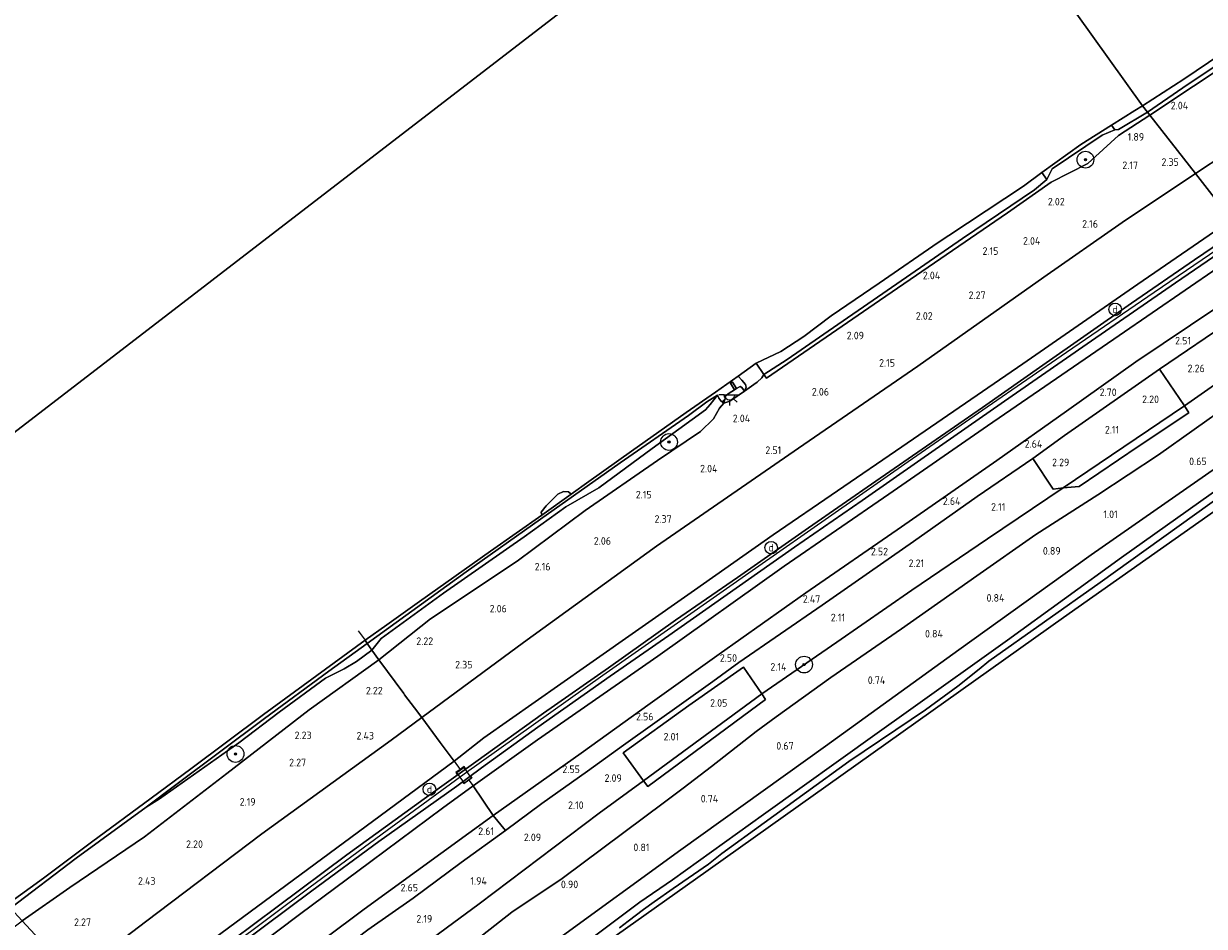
# Model space of a CAD drawing. Extents: x 130905 to 137824, y 412333 to 417928.
# Tile 186 of 256: x 134471 to 134752, y 415240 to 415455. Entities that reach past the tile are written whole.
import ezdxf
from ezdxf.enums import TextEntityAlignment as Align
from ezdxf.lldxf.tags import DXFTag

# ---------------------------------------------------------------- set-up
doc = ezdxf.new("R2010")
doc.units = 0
for name, color, linetype, lineweight in [('B-ME-GR-BOOM-S', 90, 'Continuous', 25), ('B-ME-GR-GRAS-GV', 60, 'Continuous', 13), ('B-ME-GW-TALUD_KRUIN-G', 90, 'Continuous', 18), ('B-ME-GW-TALUD_TEEN-G', 90, 'Continuous', 18), ('B-ME-IE-MEUBILAIR_DIJKPAAL-S', 7, 'Continuous', 25), ('B-ME-IE-TERREINAFSCHEIDING_DOORGANG-G', 210, 'Continuous', 18), ('B-ME-IE-TERREINAFSCHEIDING_KUNSTMATIG_HEKWERK-G', 20, 'IE-TERREINAFSCHEIDING-KUNSTMATIG', 18), ('B-ME-KG-GRENS_OPNAME-G', 210, 'KG-OPNAME', 18), ('B-ME-KL-ET_LS_OV_LICHTPUNT-S', 190, 'Continuous', 25), ('B-ME-OB-BEKLEDING_STEEN-GV', 30, 'Continuous', 18), ('B-ME-OB-BEKLEDING_STORTSTEEN-GV', 30, 'Continuous', 18), ('B-ME-OB-OEVERVOORZIENING-G', 7, 'Continuous', 18), ('B-ME-OG-TERREIN_GROEN-GV', 7, 'Continuous', 18), ('B-ME-OG-WATER_RIVIER-GV', 130, 'Continuous', 18), ('B-ME-OG-WATER_SLOOT-G', 120, 'Continuous', 18), ('B-ME-OG-WATER_SLOOT-GV', 120, 'Continuous', 18), ('B-ME-OG-WEG_TRAP-GV', 7, 'Continuous', 18), ('B-ME-VH-VERHARDING_ASFALT-GV', 252, 'Continuous', 18), ('B-ME-VH-VERHARDING_ROOSTER-GV', 252, 'Continuous', 18), ('B-ME-WH-WINTERBED-G', 150, 'WH-WINTERBED', 18), ('X-XX-AL-HOOGTELABEL-S', 7, 'Continuous', 25)]:
    doc.layers.add(name, color=color, linetype=linetype, lineweight=lineweight)
doc.styles.add('NLCS-ISO', font='NLCS-ISO.ttf')
doc.styles.add('NLCS-ISO-ANNOTATIVE-T18', font='NLCS-ISO.ttf', dxfattribs={"height": 1.8})
doc.styles.get("Standard").update_dxf_attribs({"font": 'arial.ttf'})
doc.linetypes.add('IE-TERREINAFSCHEIDING-KUNSTMATIG', pattern='A,4,[82,NLCS.SHX,S=0.75,R=90,X=0,Y=0],4,-2', length=10)
tags = doc.linetypes.add('KG-OPNAME', pattern='A,5.5,-2,["O",Standard,S=1.8,R=0,X=-0.5,Y=-0.9],-2,5.5,-2,[5,NLCS.SHX,S=0.75,R=0,X=0,Y=0],-2', length=19).pattern_tags.tags
tags[6] = DXFTag(74, 10)
tags = doc.linetypes.add('WH-WINTERBED', pattern='A,6,-3.5,["WB",Standard,S=1.8,R=0,X=-1.5,Y=-0.9],-3.5,6,-3.5,6,-3.5,6,-3.5,6,-3.5', length=51).pattern_tags.tags
tags[6] = DXFTag(74, 10)

# ---------------------------------------------------------------- blocks, each defined once
blk = doc.blocks.new('SAL-HOOGTELABEL-SO')
at = {"color": 0, "linetype": 'ByBlock', "lineweight": -2, "style": 'NLCS-ISO-ANNOTATIVE-T18'}
blk.add_attdef('HOOGTE', text='', height=1.8, dxfattribs=at).set_placement((2.79, 0), align=Align.RIGHT)
blk = doc.blocks.new('SGR-BOOM_01-SO')
at = {"linetype": 'ByBlock', "lineweight": 18}
h = blk.add_hatch(color=0, dxfattribs=at)
h.dxf.hatch_style = 1
edge = h.paths.add_edge_path()
edge.add_arc((0, 0), 0.25, 0, 360)
at = {"color": 0, "linetype": 'ByBlock', "lineweight": 18}
for radius in [2, 0.25]:
    blk.add_circle((0, 0), radius, dxfattribs=at)
blk = doc.blocks.new('SKL-ET_OV_LICHTPUNT-SO')
at = {"color": 0, "linetype": 'ByBlock', "lineweight": 18}
for points in [[(-1.25, 0), (-2.5, 0)], [(1.25, 0), (2.5, 0)], [(-0.92, -0.85), (-1.83, -1.7)], [(0, -1.25), (0, -2.5)], [(0.92, -0.85), (1.83, -1.7)]]:
    blk.add_lwpolyline(points, dxfattribs=at)
blk.add_lwpolyline([(0, 0), (1.25, 0, -1), (-1.25, 0)], format="xyb", close=True, dxfattribs=at)
blk = doc.blocks.new('SIE-DIJKPAAL-SO')
at = {"color": 0, "linetype": 'ByBlock', "lineweight": 18}
blk.add_circle((0, 0), 1.5, dxfattribs=at)
at = {"color": 0, "linetype": 'ByBlock', "lineweight": 18, "style": 'NLCS-ISO'}
blk.add_text('d', height=1.8, dxfattribs=at).set_placement((0, 0), align=Align.MIDDLE_CENTER)

msp = doc.modelspace()

# ---------------------------------------------------------------- linework, layer by layer
at = {"layer": 'B-ME-GR-GRAS-GV'}
for points in [[(134746.973, 415439.954, 1.762), (134738.54, 415434.174, 1.678), (134737.352, 415435.694, 1), (134747.243, 415442.047, 1), (134758.972, 415449.986, 1), (134773.531, 415459.622, 1), (134785.006, 415467.383, 1), (134802.5, 415478.792, 1), (134810.499, 415484.379, 1), (134811.751, 415483.124, 1.699), (134803.49, 415477.669, 1.755), (134780.724, 415462.421, 1.813), (134761.149, 415449.399, 1.794)], [(134771.7, 415433.858, 2.618), (134749.976, 415419.542, 2.529), (134739.11, 415433.444, 1.783), (134759.956, 415447.302, 1.905), (134789.238, 415467.027, 1.913), (134811.883, 415482.17, 1.814), (134820.539, 415486.6, 1.827), (134825.232, 415479.305, 2.28), (134829.269, 415472.653, 2.648), (134804.091, 415455.494, 2.739)], [(134773.383, 415419.004, 6.114), (134758.596, 415408.513, 6.229), (134756.097, 415411.71, 4.895), (134749.976, 415419.542, 2.529), (134771.7, 415433.858, 2.618), (134804.091, 415455.494, 2.739), (134829.269, 415472.653, 2.648), (134832.815, 415466.671, 4.243), (134836.802, 415460.4, 6.366), (134824.977, 415452.674, 6.366), (134793.429, 415432.028, 6.253)], [(134683.811, 415373.622, 2.745), (134655.399, 415354.135, 2.684), (134638.466, 415342.439, 2.686), (134621.533, 415330.743, 2.687), (134589.782, 415307.838, 2.648), (134565.602, 415289.931, 2.55), (134563.836, 415292.275, 2.475), (134561.485, 415295.395, 2.375), (134561.307, 415295.636, 2.358), (134555.356, 415303.672, 1.788), (134567.666, 415313.469, 1.875), (134588.316, 415327.164, 1.977), (134604.521, 415339.293, 1.843), (134621.747, 415351.207, 1.709), (134632.032, 415358.08, 1.699), (134635.1, 415361.11, 1.702), (134636.525, 415363.66, 1.72), (134637.533, 415364.805, 1.715), (134639.024, 415365.315, 1.799), (134642.464, 415367.668, 1.829), (134644.694, 415369.304, 1.758), (134645.55, 415369.82, 1.72), (134646.604, 415370.889, 1.73), (134647.102, 415371.696, 1.748), (134647.708, 415370.773, 1.832), (134674.674, 415389.285, 1.938), (134705.152, 415410.226, 1.962), (134715.6, 415417.518, 1.854), (134724.344, 415421.914, 1.897), (134731.666, 415428.637, 1.762), (134739.11, 415433.444, 1.783), (134749.976, 415419.542, 2.529), (134732.507, 415407.85, 2.529), (134713.817, 415394.861, 2.641)], [(134674.674, 415389.285, 1.938), (134647.708, 415370.773, 1.832), (134647.102, 415371.696, 1.748), (134652.673, 415375.25, 1.836), (134664.71, 415383.607, 1.918), (134673.167, 415389.355, 1.918), (134694.478, 415404.059, 1.887), (134711.599, 415415.659, 1.766), (134714.578, 415418.104, 1.712), (134715.858, 415420.705, 1.6), (134727.736, 415428.655, 1.64), (134730.744, 415429.946, 1.651), (134731.605, 415430.052, 1.689), (134738.54, 415434.174, 1.678), (134739.11, 415433.444, 1.783), (134731.666, 415428.637, 1.762), (134724.344, 415421.914, 1.897), (134715.6, 415417.518, 1.854), (134705.152, 415410.226, 1.962)], [(134731.605, 415430.052, 1.689), (134730.744, 415429.946, 1.651), (134729.964, 415431.101, 1), (134735.534, 415434.551, 1), (134737.352, 415435.694, 1), (134738.54, 415434.174, 1.678)], [(134580.335, 415285.131, 6.196), (134573.275, 415279.548, 6.013), (134569.925, 415283.999, 4.488), (134565.602, 415289.931, 2.55), (134589.782, 415307.838, 2.648), (134621.533, 415330.743, 2.687), (134638.466, 415342.439, 2.686), (134655.399, 415354.135, 2.684), (134683.811, 415373.622, 2.745), (134713.817, 415394.861, 2.641), (134732.507, 415407.85, 2.529), (134749.976, 415419.542, 2.529), (134756.097, 415411.71, 4.895), (134758.596, 415408.513, 6.229), (134736.254, 415393.171, 6.193), (134708.879, 415374.22, 6.211), (134680, 415354.47, 6.279), (134649.332, 415333.459, 6.147), (134630.543, 415320.271, 6.297), (134604.828, 415302.271, 6.155)], [(134603.561, 415281.484, 2.621), (134582.583, 415266.646, 2.809), (134577.816, 415273.701, 6.225), (134593.163, 415284.647, 6.052), (134621.859, 415304.595, 6.015), (134651.931, 415325.989, 6.055), (134676.92, 415343.196, 6.037), (134700.39, 415359.441, 6.073), (134731.832, 415380.984, 6.006), (134763.274, 415402.528, 5.939), (134768.098, 415396.355, 2.669), (134735.778, 415374.661, 2.804), (134719.226, 415362.917, 2.768), (134702.674, 415351.174, 2.732), (134679.893, 415335.403, 2.711), (134657.113, 415319.633, 2.69), (134636.475, 415305.056, 2.743), (134620.018, 415293.27, 2.682)], [(134594.193, 415269.476, 2.455), (134585.517, 415263.072, 2.518), (134582.583, 415266.646, 2.809), (134603.561, 415281.484, 2.621), (134620.018, 415293.27, 2.682), (134636.475, 415305.056, 2.743), (134657.113, 415319.633, 2.69), (134679.893, 415335.403, 2.711), (134702.674, 415351.174, 2.732), (134719.226, 415362.917, 2.768), (134735.778, 415374.661, 2.804), (134768.098, 415396.355, 2.669), (134770.76, 415392.95, 2.58), (134758.99, 415384.859, 2.613), (134741.427, 415372.946, 2.588), (134718.77, 415357.139, 2.576), (134711.237, 415351.68, 2.576), (134697.982, 415342.612, 2.601), (134682.756, 415331.899, 2.588), (134661.045, 415316.709, 2.513), (134641.112, 415303.021, 2.443), (134634.964, 415298.56, 2.443), (134613.651, 415283.338, 2.443), (134605.044, 415277.185, 2.48)], [(134777.051, 415384.901, 1.834), (134747.382, 415364.22, 1.801), (134741.427, 415372.946, 2.588), (134758.99, 415384.859, 2.613), (134770.76, 415392.95, 2.58)], [(134644.694, 415369.304, 1.758), (134642.464, 415367.668, 1.829), (134642.87, 415368.632, 1.803), (134642.7, 415369.274, 1.662), (134641.834, 415370.319, 1.508), (134640.986, 415371.248, 1), (134645.241, 415374.402, 1), (134647.102, 415371.696, 1.748), (134646.604, 415370.889, 1.73), (134645.55, 415369.82, 1.72)], [(134555.851, 415308.807, 1.271), (134553.663, 415306.017, 1.313), (134552.588, 415307.588, 1.313), (134557.185, 415310.899, 1.324), (134576.19, 415324.675, 1.268), (134593.875, 415337.173, 1.242), (134612.864, 415350.632, 1.209), (134629.155, 415361.866, 1.247), (134633.504, 415365.146, 1.234), (134636.051, 415366.725, 1.359), (134634.294, 415364.549, 1.243), (134633.227, 415363.253, 1.242), (134620.448, 415354.08, 1.293), (134607.808, 415344.678, 1.312), (134599.907, 415340.137, 1.275), (134589.954, 415332.976, 1.261), (134570.711, 415319.599, 1.257)], [(134567.666, 415313.469, 1.875), (134555.356, 415303.672, 1.788), (134553.663, 415306.017, 1.313), (134555.851, 415308.807, 1.271), (134570.711, 415319.599, 1.257), (134589.954, 415332.976, 1.261), (134599.907, 415340.137, 1.275), (134607.808, 415344.678, 1.312), (134620.448, 415354.08, 1.293), (134633.227, 415363.253, 1.242), (134634.294, 415364.549, 1.243), (134636.051, 415366.725, 1.359), (134636.375, 415366.018, 1.593), (134636.865, 415365.383, 1.656), (134637.533, 415364.805, 1.715), (134636.525, 415363.66, 1.72), (134635.1, 415361.11, 1.702), (134632.032, 415358.08, 1.699), (134621.747, 415351.207, 1.709), (134604.521, 415339.293, 1.843), (134588.316, 415327.164, 1.977)], [(134601.149, 415343.15, 1), (134594.162, 415338.168, 1), (134593.991, 415338.839, 1), (134595.19, 415340.403, 1), (134598.025, 415343.148, 1), (134599.323, 415343.799, 1), (134600.518, 415343.722, 1)], [(134503.065, 415270.589, 1.214), (134499.839, 415268.557, 1.257), (134506.96, 415273.897, 1.246), (134528.105, 415289.703, 1.273), (134543.433, 415300.976, 1.263), (134552.588, 415307.588, 1.313), (134553.663, 415306.017, 1.313), (134549.989, 415303.286, 1.238), (134547.102, 415301.514, 1.227), (134542.59, 415299.359, 1.276), (134531.556, 415291.262, 1.238), (134521.958, 415283.938, 1.201)], [(134481.703, 415249.428, 1.939), (134470.283, 415241.535, 1.849), (134467.521, 415244.513, 1.246), (134483.212, 415256.412, 1.283), (134499.839, 415268.557, 1.257), (134503.065, 415270.589, 1.214), (134521.958, 415283.938, 1.201), (134531.556, 415291.262, 1.238), (134542.59, 415299.359, 1.276), (134547.102, 415301.514, 1.227), (134549.989, 415303.286, 1.238), (134553.663, 415306.017, 1.313), (134555.356, 415303.672, 1.788), (134538.767, 415291.769, 1.875), (134519.105, 415276.638, 1.975), (134499.443, 415261.507, 2.074)], [(134499.716, 415241.279, 2.706), (134482.604, 415228.251, 2.715), (134470.283, 415241.535, 1.849), (134481.703, 415249.428, 1.939), (134499.443, 415261.507, 2.074), (134519.105, 415276.638, 1.975), (134538.767, 415291.769, 1.875), (134555.356, 415303.672, 1.788), (134561.307, 415295.636, 2.358), (134561.485, 415295.395, 2.375), (134563.836, 415292.275, 2.475), (134565.602, 415289.931, 2.55), (134558.283, 415284.546, 2.778), (134527.434, 415262.277, 2.665)], [(134514.371, 415236.021, 6.186), (134491.359, 415218.813, 6.109), (134488.32, 415222.048, 4.53), (134482.604, 415228.251, 2.715), (134499.716, 415241.279, 2.706), (134527.434, 415262.277, 2.665), (134558.283, 415284.546, 2.778), (134565.602, 415289.931, 2.55), (134569.925, 415283.999, 4.488), (134573.275, 415279.548, 6.013), (134543.53, 415257.537, 6.215)], [(134522.819, 415222.578, 2.751), (134502.276, 415207.043, 2.749), (134496.588, 415213.176, 6.071), (134511.54, 415224.271, 6.089), (134536.426, 415243.016, 6.071), (134553.448, 415255.667, 6.104), (134570.471, 415268.318, 6.137), (134577.816, 415273.701, 6.225), (134582.583, 415266.646, 2.809), (134551.846, 415244.282, 2.766)], [(134515.035, 415210.948, 2.48), (134505.413, 415203.626, 2.505), (134502.276, 415207.043, 2.749), (134522.819, 415222.578, 2.751), (134551.846, 415244.282, 2.766), (134582.583, 415266.646, 2.809), (134585.517, 415263.072, 2.518), (134574.929, 415255.41, 2.505), (134563.533, 415246.913, 2.505), (134552.728, 415239.341, 2.518), (134524.393, 415217.935, 2.43)]]:
    msp.add_polyline3d(points, close=True, dxfattribs=at)
for points in [[(134759.956, 415447.302, 1.905), (134739.11, 415433.444, 1.783), (134738.54, 415434.174, 1.678), (134746.973, 415439.954, 1.762), (134761.149, 415449.399, 1.794)], [(134514.371, 415236.021, 6.186), (134543.53, 415257.537, 6.215), (134573.275, 415279.548, 6.013), (134580.335, 415285.131, 6.196), (134604.828, 415302.271, 6.155), (134630.543, 415320.271, 6.297), (134649.332, 415333.459, 6.147), (134680, 415354.47, 6.279), (134708.879, 415374.22, 6.211), (134736.254, 415393.171, 6.193), (134758.596, 415408.513, 6.229)], [(134760.386, 415406.223, 6.252), (134749.759, 415398.98, 6.288), (134734.772, 415388.701, 6.313), (134713.642, 415373.888, 6.338), (134699.202, 415363.826, 6.338), (134673.787, 415346.237, 6.375), (134657.728, 415335.136, 6.313), (134640.804, 415323.315, 6.35), (134626.065, 415313.111, 6.275), (134610.057, 415301.811, 6.275), (134594.618, 415291.025, 6.275), (134578.449, 415279.407, 6.325), (134566.123, 415270.588, 6.325), (134547.702, 415257.219, 6.325), (134531.115, 415244.857, 6.325), (134515.097, 415232.952, 6.338)], [(134763.274, 415402.528, 5.939), (134731.832, 415380.984, 6.006), (134700.39, 415359.441, 6.073), (134676.92, 415343.196, 6.037), (134651.931, 415325.989, 6.055), (134621.859, 415304.595, 6.015), (134593.163, 415284.647, 6.052), (134577.816, 415273.701, 6.225), (134570.471, 415268.318, 6.137), (134553.448, 415255.667, 6.104), (134536.426, 415243.016, 6.071), (134511.54, 415224.271, 6.089)], [(134522.442, 415235.996, 6.33), (134539.393, 415248.655, 6.255), (134555.354, 415260.445, 6.318), (134573.924, 415273.575, 6.355), (134579.833, 415277.944, 6.343), (134593.213, 415287.63, 6.299), (134610.496, 415299.799, 6.249), (134624.478, 415309.453, 6.186), (134654.446, 415330.557, 6.288), (134670.504, 415341.658, 6.276), (134684.5, 415351.412, 6.288), (134706.313, 415366.568, 6.288), (134725.187, 415379.679, 6.276), (134745.211, 415393.51, 6.226), (134761.6, 415404.67, 6.202)], [(134554.162, 415227.092, 1.865), (134579.224, 415245.542, 1.806), (134607.833, 415267.191, 1.944), (134618.442, 415274.86, 1.85), (134619.453, 415273.53, 1.55), (134647.5, 415294.261, 1.55), (134646.63, 415295.593, 1.787), (134664.525, 415307.938, 1.879), (134682.419, 415320.283, 1.97), (134700.454, 415332.486, 1.892), (134718.49, 415344.689, 1.813), (134722.253, 415344.978, 1.563), (134736.294, 415354.527, 1.563), (134748.41, 415362.511, 1.588), (134747.382, 415364.22, 1.801), (134777.051, 415384.901, 1.834)], [(134766.697, 415370.622, 1.118), (134741.19, 415352.572, 0.949), (134726.754, 415342.971, 0.901), (134711.909, 415333.518, 0.971), (134697.902, 415323.676, 1.173), (134679.944, 415311.062, 0.867), (134663.048, 415299.454, 0.697), (134650.036, 415290.152, 0.556), (134645.277, 415286.591, 0.61), (134634.593, 415278.243, 0.791), (134627.892, 415273.11, 0.683), (134623.42, 415269.787, 0.856), (134598.995, 415251.563, 1.002), (134587.031, 415243.563, 0.95), (134573.017, 415232.638, 0.904)], [(134764.129, 415350.627, 0.706), (134732.359, 415328.059, 0.761), (134705.171, 415308.411, 0.793), (134681.599, 415291.571, 0.524), (134674.087, 415286.259, 0.864), (134647.03, 415266.885, 0.801), (134625.354, 415251.25, 0.709), (134617.528, 415245.951, 0.507), (134606.765, 415237.835, 1.008), (134594.285, 415229.016, 0.844), (134572.492, 415212.124, 0.811), (134566.268, 415207.432, 0.799), (134549.876, 415195.653, 0.928), (134528.457, 415178.691, 0.762), (134525.462, 415182.047, 0.809), (134536.676, 415190.458, 0.797), (134568.426, 415214.908, 0.758), (134597.383, 415236.649, 0.77), (134627.288, 415258.405, 0.7), (134661.782, 415283.132, 0.752), (134693.586, 415306.052, 0.724), (134725.16, 415328.745, 0.671), (134757.621, 415351.321, 0.673)], [(134552.728, 415239.341, 2.518), (134563.533, 415246.913, 2.505), (134574.929, 415255.41, 2.505), (134585.517, 415263.072, 2.518), (134594.193, 415269.476, 2.455), (134605.044, 415277.185, 2.48), (134613.651, 415283.338, 2.443), (134634.964, 415298.56, 2.443), (134641.112, 415303.021, 2.443), (134661.045, 415316.709, 2.513), (134682.756, 415331.899, 2.588), (134697.982, 415342.612, 2.601), (134711.237, 415351.68, 2.576), (134716.061, 415344.357, 1.988), (134718.49, 415344.689, 1.813), (134700.454, 415332.486, 1.892), (134682.419, 415320.283, 1.97), (134664.525, 415307.938, 1.879), (134646.63, 415295.593, 1.787), (134642.249, 415301.923, 2.35), (134629.259, 415292.796, 2.4), (134613.581, 415281.52, 2.425), (134618.442, 415274.86, 1.85), (134607.833, 415267.191, 1.944), (134579.224, 415245.542, 1.806), (134554.162, 415227.092, 1.865)], [(134606.765, 415237.835, 1.008), (134617.528, 415245.951, 0.507), (134625.354, 415251.25, 0.709), (134647.03, 415266.885, 0.801), (134674.087, 415286.259, 0.864), (134681.599, 415291.571, 0.524), (134705.171, 415308.411, 0.793), (134732.359, 415328.059, 0.761), (134764.129, 415350.627, 0.706)], [(134757.105, 415343.5, -0.237), (134727.266, 415322.116, -0.237), (134700.759, 415303.377, -0.237), (134698.412, 415301.459, -0.237), (134693.352, 415297.383, -0.237), (134685.613, 415291.772, -0.237), (134682.242, 415289.473, -0.237), (134667.391, 415279.471, -0.237), (134637.071, 415257.532, -0.237), (134633.892, 415254.996, -0.237), (134625.455, 415249.185, -0.237), (134620.969, 415246.017, -0.237), (134618.408, 415244.244, -0.237), (134614.742, 415241.431, -0.237), (134612.739, 415239.853, -0.237)], [(134446.835, 415224.022, 1.791), (134470.283, 415241.535, 1.849), (134482.604, 415228.251, 2.715)]]:
    msp.add_polyline3d(points, dxfattribs=at)
at = {"layer": 'B-ME-GW-TALUD_KRUIN-G'}
for points in [[(134738.54, 415434.174, 1.678), (134746.973, 415439.954, 1.762), (134761.149, 415449.399, 1.794)], [(134738.54, 415434.174, 1.678), (134731.605, 415430.052, 1.689), (134730.744, 415429.946, 1.651), (134727.736, 415428.655, 1.64), (134715.858, 415420.705, 1.6), (134714.578, 415418.104, 1.712), (134711.599, 415415.659, 1.766), (134694.478, 415404.059, 1.887), (134673.167, 415389.355, 1.918), (134664.71, 415383.607, 1.918), (134652.673, 415375.25, 1.836), (134647.102, 415371.696, 1.748), (134646.604, 415370.889, 1.73), (134645.55, 415369.82, 1.72), (134644.694, 415369.304, 1.758), (134642.464, 415367.668, 1.829)], [(134758.596, 415408.513, 6.229), (134736.254, 415393.171, 6.193), (134708.879, 415374.22, 6.211), (134680, 415354.47, 6.279), (134649.332, 415333.459, 6.147), (134630.543, 415320.271, 6.297), (134604.828, 415302.271, 6.155), (134580.335, 415285.131, 6.196), (134573.275, 415279.548, 6.013), (134543.53, 415257.537, 6.215), (134514.371, 415236.021, 6.186), (134491.359, 415218.813, 6.109)], [(134763.274, 415402.528, 5.939), (134731.832, 415380.984, 6.006), (134700.39, 415359.441, 6.073), (134676.92, 415343.196, 6.037), (134651.931, 415325.989, 6.055), (134621.859, 415304.595, 6.015), (134593.163, 415284.647, 6.052), (134577.816, 415273.701, 6.225), (134570.471, 415268.318, 6.137), (134553.448, 415255.667, 6.104), (134536.426, 415243.016, 6.071), (134511.54, 415224.271, 6.089), (134496.588, 415213.176, 6.071)], [(134777.051, 415384.901, 1.834), (134747.382, 415364.22, 1.801), (134718.49, 415344.689, 1.813), (134700.454, 415332.486, 1.892), (134682.419, 415320.283, 1.97), (134664.525, 415307.938, 1.879), (134646.63, 415295.593, 1.787), (134618.442, 415274.86, 1.85), (134607.833, 415267.191, 1.944), (134579.224, 415245.542, 1.806), (134554.162, 415227.092, 1.865), (134537.017, 415214.279, 1.921), (134519.872, 415201.465, 1.978), (134512.556, 415195.961, 1.963)], [(134642.464, 415367.668, 1.829), (134641.852, 415368.59, 1.954), (134641.423, 415368.779, 1.917), (134640.583, 415368.298, 1.975)], [(134499.839, 415268.557, 1.257), (134506.96, 415273.897, 1.246), (134528.105, 415289.703, 1.273), (134543.433, 415300.976, 1.263), (134552.588, 415307.588, 1.313), (134557.185, 415310.899, 1.324), (134576.19, 415324.675, 1.268), (134593.875, 415337.173, 1.242), (134612.864, 415350.632, 1.209), (134629.155, 415361.866, 1.247), (134633.504, 415365.146, 1.234), (134636.051, 415366.725, 1.359)], [(134640.089, 415368.032, 1.963), (134638.823, 415367.255, 1.95), (134637.992, 415366.574, 1.95), (134637.952, 415366.244, 1.95), (134637.533, 415364.805, 1.715)], [(134470.283, 415241.535, 1.849), (134481.703, 415249.428, 1.939), (134499.443, 415261.507, 2.074), (134519.105, 415276.638, 1.975), (134538.767, 415291.769, 1.875), (134555.356, 415303.672, 1.788), (134567.666, 415313.469, 1.875), (134588.316, 415327.164, 1.977), (134604.521, 415339.293, 1.843), (134621.747, 415351.207, 1.709), (134632.032, 415358.08, 1.699), (134635.1, 415361.11, 1.702), (134636.525, 415363.66, 1.72), (134637.533, 415364.805, 1.715)]]:
    msp.add_polyline3d(points, dxfattribs=at)
at = {"layer": 'B-ME-GW-TALUD_TEEN-G'}
for points in [[(135104.737, 415626.32, 5.148), (135091.953, 415620.226, 4.484), (135070.476, 415611.825, 3.65), (135048.013, 415602.575, 2.941), (135037.124, 415598.76, 2.735), (135032.099, 415597.072, 2.691), (135021.283, 415592.509, 2.488), (135002.563, 415581.667, 2.75), (134978.563, 415567.116, 2.789), (134955.108, 415553.799, 2.638), (134932.727, 415538.431, 2.632), (134903.938, 415520.077, 2.811), (134878.285, 415504.061, 2.737), (134848.828, 415485.397, 2.712), (134829.269, 415472.653, 2.648), (134804.091, 415455.494, 2.739), (134771.7, 415433.858, 2.618), (134749.976, 415419.542, 2.529)], [(134749.976, 415419.542, 2.529), (134732.507, 415407.85, 2.529), (134713.817, 415394.861, 2.641), (134683.811, 415373.622, 2.745), (134655.399, 415354.135, 2.684), (134638.466, 415342.439, 2.686), (134621.533, 415330.743, 2.687), (134589.782, 415307.838, 2.648), (134565.602, 415289.931, 2.55), (134558.283, 415284.546, 2.778), (134527.434, 415262.277, 2.665), (134499.716, 415241.279, 2.706), (134482.604, 415228.251, 2.715)], [(134768.098, 415396.355, 2.669), (134735.778, 415374.661, 2.804), (134719.226, 415362.917, 2.768), (134702.674, 415351.174, 2.732), (134679.893, 415335.403, 2.711), (134657.113, 415319.633, 2.69), (134636.475, 415305.056, 2.743), (134620.018, 415293.27, 2.682), (134603.561, 415281.484, 2.621), (134582.583, 415266.646, 2.809), (134551.846, 415244.282, 2.766), (134522.819, 415222.578, 2.751), (134502.276, 415207.043, 2.749)], [(134518.321, 415189.745, 0.876), (134537.836, 415204.837, 0.803), (134552.828, 415217.267, 0.892), (134560.938, 415223.892, 0.85), (134573.017, 415232.638, 0.904), (134587.031, 415243.563, 0.95), (134598.995, 415251.563, 1.002), (134623.42, 415269.787, 0.856), (134627.892, 415273.11, 0.683), (134634.593, 415278.243, 0.791), (134645.277, 415286.591, 0.61), (134650.036, 415290.152, 0.556), (134663.048, 415299.454, 0.697), (134679.944, 415311.062, 0.867), (134697.902, 415323.676, 1.173), (134711.909, 415333.518, 0.971), (134726.754, 415342.971, 0.901), (134741.19, 415352.572, 0.949), (134766.697, 415370.622, 1.118), (134780.249, 415380.81, 1.075)], [(134636.051, 415366.725, 1.359), (134634.294, 415364.549, 1.243), (134633.227, 415363.253, 1.242), (134620.448, 415354.08, 1.293), (134607.808, 415344.678, 1.312), (134599.907, 415340.137, 1.275), (134589.954, 415332.976, 1.261), (134570.711, 415319.599, 1.257), (134555.851, 415308.807, 1.271), (134553.663, 415306.017, 1.313), (134549.989, 415303.286, 1.238), (134547.102, 415301.514, 1.227), (134542.59, 415299.359, 1.276), (134531.556, 415291.262, 1.238), (134521.958, 415283.938, 1.201), (134503.065, 415270.589, 1.214), (134499.839, 415268.557, 1.257)], [(134594.162, 415338.168, 1), (134601.149, 415343.15, 1)]]:
    msp.add_polyline3d(points, dxfattribs=at)
at = {"layer": 'B-ME-IE-TERREINAFSCHEIDING_DOORGANG-G'}
msp.add_polyline3d([(134561.307, 415295.636, 2.358), (134561.485, 415295.395, 2.375), (134563.836, 415292.275, 2.475)], dxfattribs=at)
at = {"layer": 'B-ME-IE-TERREINAFSCHEIDING_KUNSTMATIG_HEKWERK-G'}
for points in [[(134739.11, 415433.444, 1.783), (134759.956, 415447.302, 1.905), (134789.238, 415467.027, 1.913), (134811.883, 415482.17, 1.814), (134820.539, 415486.6, 1.827), (134828.511, 415493.428, 1.71), (134860.443, 415514.132, 1.847), (134879.679, 415526.523, 1.827), (134898.916, 415538.915, 1.806), (134919.551, 415552.111, 1.796), (134929.249, 415556.185, 1.818), (134937.873, 415563.43, 1.765), (134966.59, 415580.767, 1.803), (134999.358, 415600.388, 1.921), (135025.596, 415616.327, 1.924), (135041.186, 415625.537, 1.826), (135058.338, 415635.694, 1.906), (135084.867, 415651.541, 1.959)], [(134739.11, 415433.444, 1.783), (134731.666, 415428.637, 1.762), (134724.344, 415421.914, 1.897), (134715.6, 415417.518, 1.854), (134705.152, 415410.226, 1.962), (134674.674, 415389.285, 1.938), (134647.708, 415370.773, 1.832), (134647.102, 415371.696, 1.748), (134645.241, 415374.402, 1)], [(134585.517, 415263.072, 2.518), (134594.193, 415269.476, 2.455), (134605.044, 415277.185, 2.48), (134613.651, 415283.338, 2.443), (134634.964, 415298.56, 2.443), (134641.112, 415303.021, 2.443), (134661.045, 415316.709, 2.513), (134682.756, 415331.899, 2.588), (134697.982, 415342.612, 2.601), (134711.237, 415351.68, 2.576), (134718.77, 415357.139, 2.576), (134741.427, 415372.946, 2.588), (134758.99, 415384.859, 2.613), (134770.76, 415392.95, 2.58)], [(134550.401, 415310.57, 1), (134552.039, 415308.34, 1), (134552.588, 415307.588, 1.313), (134553.663, 415306.017, 1.313), (134555.356, 415303.672, 1.788), (134561.307, 415295.636, 2.358)], [(134563.836, 415292.275, 2.475), (134565.602, 415289.931, 2.55), (134569.925, 415283.999, 4.488), (134573.275, 415279.548, 6.013), (134574.732, 415277.569, 6.309)], [(134575.963, 415277.825, 6.379), (134575.684, 415278.242, 6.343), (134574.732, 415277.569, 6.309), (134573.701, 415276.839, 6.318), (134573.951, 415276.482, 6.318)], [(134577.256, 415275.87, 6.351), (134577.505, 415275.506, 6.318), (134576.794, 415274.999, 6.364), (134575.634, 415274.191, 6.218), (134575.401, 415274.52, 6.312)], [(134576.794, 415274.999, 6.364), (134577.816, 415273.701, 6.225), (134582.583, 415266.646, 2.809)], [(134505.413, 415203.626, 2.505), (134515.035, 415210.948, 2.48), (134524.393, 415217.935, 2.43), (134552.728, 415239.341, 2.518), (134563.533, 415246.913, 2.505), (134574.929, 415255.41, 2.505), (134585.517, 415263.072, 2.518), (134582.583, 415266.646, 2.809)]]:
    msp.add_polyline3d(points, dxfattribs=at)
at = {"layer": 'B-ME-KG-GRENS_OPNAME-G'}
msp.add_polyline3d([(134529.338, 415177.754, -0.237), (134547.486, 415191.125, -0.237), (134590.613, 415222.9, -0.403), (134630.782, 415251.456, -0.369), (134718.505, 415313.818, -0.445), (134754.271, 415338.924, -0.237), (134792.249, 415365.583, 0.01)], dxfattribs=at)
at = {"layer": 'B-ME-OB-BEKLEDING_STEEN-GV'}
for points in [[(134715.858, 415420.705, 1.6), (134714.578, 415418.104, 1.712), (134713.407, 415419.757, 1), (134722.64, 415426.505, 1), (134729.964, 415431.101, 1), (134730.744, 415429.946, 1.651), (134727.736, 415428.655, 1.64)], [(134641.834, 415370.319, 1.508), (134642.7, 415369.274, 1.662), (134642.87, 415368.632, 1.803), (134642.464, 415367.668, 1.829), (134641.852, 415368.59, 1.954), (134641.423, 415368.779, 1.917), (134640.583, 415368.298, 1.975), (134639.64, 415369.851, 1.15), (134639.18, 415369.574, 1.15), (134640.089, 415368.032, 1.963), (134638.823, 415367.255, 1.95), (134637.992, 415366.574, 1.95), (134637.952, 415366.244, 1.95), (134637.533, 415364.805, 1.715), (134636.865, 415365.383, 1.656), (134636.375, 415366.018, 1.593), (134636.051, 415366.725, 1.359), (134633.504, 415365.146, 1.234), (134629.155, 415361.866, 1.247), (134612.864, 415350.632, 1.209), (134593.875, 415337.173, 1.242), (134576.19, 415324.675, 1.268), (134557.185, 415310.899, 1.324), (134552.588, 415307.588, 1.313), (134552.039, 415308.34, 1), (134557.274, 415311.998, 1), (134565.004, 415317.625, 1), (134581.922, 415329.611, 1), (134594.162, 415338.168, 1), (134601.149, 415343.15, 1), (134605.388, 415346.172, 1), (134615.521, 415353.435, 1), (134628.554, 415362.655, 1), (134635.581, 415367.44, 1), (134640.986, 415371.248, 1)], [(134639.024, 415365.315, 1.799), (134637.533, 415364.805, 1.715), (134637.952, 415366.244, 1.95), (134637.992, 415366.574, 1.95), (134638.823, 415367.255, 1.95), (134640.089, 415368.032, 1.963), (134640.583, 415368.298, 1.975), (134641.423, 415368.779, 1.917), (134641.852, 415368.59, 1.954), (134642.464, 415367.668, 1.829)], [(134483.212, 415256.412, 1.283), (134467.521, 415244.513, 1.246), (134466.731, 415245.396, 1), (134475.406, 415251.697, 1), (134486.836, 415260.239, 1), (134501.067, 415270.76, 1), (134510.505, 415277.702, 1), (134527.855, 415290.704, 1), (134552.039, 415308.34, 1), (134552.588, 415307.588, 1.313), (134543.433, 415300.976, 1.263), (134528.105, 415289.703, 1.273), (134506.96, 415273.897, 1.246), (134499.839, 415268.557, 1.257)]]:
    msp.add_polyline3d(points, close=True, dxfattribs=at)
at = {"layer": 'B-ME-OB-BEKLEDING_STORTSTEEN-GV'}
msp.add_polyline3d([(134652.673, 415375.25, 1.836), (134647.102, 415371.696, 1.748), (134645.241, 415374.402, 1), (134651.163, 415377.12, 1), (134656.633, 415380.734, 1), (134663.17, 415385.638, 1), (134674.622, 415393.463, 1), (134688.652, 415403.12, 1), (134691.219, 415404.776, 1), (134709.024, 415416.553, 1), (134713.407, 415419.757, 1), (134714.578, 415418.104, 1.712), (134711.599, 415415.659, 1.766), (134694.478, 415404.059, 1.887), (134673.167, 415389.355, 1.918), (134664.71, 415383.607, 1.918)], close=True, dxfattribs=at)
at = {"layer": 'B-ME-OB-OEVERVOORZIENING-G'}
for points in [[(134758.972, 415449.986, 1), (134747.243, 415442.047, 1), (134737.352, 415435.694, 1)], [(134737.352, 415435.694, 1), (134735.534, 415434.551, 1), (134729.964, 415431.101, 1), (134722.64, 415426.505, 1), (134713.407, 415419.757, 1), (134709.024, 415416.553, 1), (134691.219, 415404.776, 1), (134688.652, 415403.12, 1), (134674.622, 415393.463, 1), (134663.17, 415385.638, 1), (134656.633, 415380.734, 1), (134651.163, 415377.12, 1), (134645.241, 415374.402, 1), (134640.986, 415371.248, 1), (134635.581, 415367.44, 1), (134628.554, 415362.655, 1), (134615.521, 415353.435, 1), (134605.388, 415346.172, 1), (134601.149, 415343.15, 1), (134600.518, 415343.722, 1), (134599.323, 415343.799, 1), (134598.025, 415343.148, 1), (134595.19, 415340.403, 1), (134593.991, 415338.839, 1), (134594.162, 415338.168, 1), (134581.922, 415329.611, 1), (134565.004, 415317.625, 1), (134557.274, 415311.998, 1), (134552.039, 415308.34, 1), (134527.855, 415290.704, 1), (134510.505, 415277.702, 1), (134501.067, 415270.76, 1), (134486.836, 415260.239, 1), (134475.406, 415251.697, 1), (134466.731, 415245.396, 1)]]:
    msp.add_polyline3d(points, dxfattribs=at)
at = {"layer": 'B-ME-OG-TERREIN_GROEN-GV'}
for points in [[(134718.49, 415344.689, 1.813), (134716.061, 415344.357, 1.988), (134711.237, 415351.68, 2.576), (134718.77, 415357.139, 2.576), (134741.427, 415372.946, 2.588), (134747.382, 415364.22, 1.801)], [(134722.253, 415344.978, 1.563), (134718.49, 415344.689, 1.813), (134747.382, 415364.22, 1.801), (134748.41, 415362.511, 1.588), (134736.294, 415354.527, 1.563)], [(134646.63, 415295.593, 1.787), (134618.442, 415274.86, 1.85), (134613.581, 415281.52, 2.425), (134629.259, 415292.796, 2.4), (134642.249, 415301.923, 2.35)], [(134647.5, 415294.261, 1.55), (134619.453, 415273.53, 1.55), (134618.442, 415274.86, 1.85), (134646.63, 415295.593, 1.787)]]:
    msp.add_polyline3d(points, close=True, dxfattribs=at)
for points in [[(134573.017, 415232.638, 0.904), (134587.031, 415243.563, 0.95), (134598.995, 415251.563, 1.002), (134623.42, 415269.787, 0.856), (134627.892, 415273.11, 0.683), (134634.593, 415278.243, 0.791), (134645.277, 415286.591, 0.61), (134650.036, 415290.152, 0.556), (134663.048, 415299.454, 0.697), (134679.944, 415311.062, 0.867), (134697.902, 415323.676, 1.173), (134711.909, 415333.518, 0.971), (134726.754, 415342.971, 0.901), (134741.19, 415352.572, 0.949), (134766.697, 415370.622, 1.118)], [(134757.621, 415351.321, 0.673), (134725.16, 415328.745, 0.671), (134693.586, 415306.052, 0.724), (134661.782, 415283.132, 0.752), (134627.288, 415258.405, 0.7), (134597.383, 415236.649, 0.77)]]:
    msp.add_polyline3d(points, dxfattribs=at)
at = {"layer": 'B-ME-OG-WATER_RIVIER-GV'}
for points in [[(134758.972, 415449.986, 1), (134747.243, 415442.047, 1), (134737.352, 415435.694, 1), (134677.776, 415518.913, 1), (134994.956, 415724.66, 1)], [(134453.959, 415460.539, 1), (134471.182, 415474.555, 1), (134490.709, 415489.427, 1), (134504.611, 415499.128, 1), (134518.305, 415508.558, 1), (134533.882, 415518.953, 1), (134542.087, 415524.634, 1), (134549.714, 415529.698, 1), (134559.238, 415536.048, 1), (134564.535, 415539.551, 1), (134574.891, 415546.582, 1), (134587.631, 415555.295, 1), (134594.082, 415559.69, 1), (134606.228, 415567.524, 1), (134618.852, 415576.068, 1), (134630.233, 415583.846, 1), (134636.206, 415587.872, 1), (134677.776, 415518.913, 1), (134406.594, 415310.331, 1)], [(134406.594, 415310.331, 1), (134677.776, 415518.913, 1), (134737.352, 415435.694, 1), (134735.534, 415434.551, 1), (134729.964, 415431.101, 1), (134722.64, 415426.505, 1), (134713.407, 415419.757, 1), (134709.024, 415416.553, 1), (134691.219, 415404.776, 1), (134688.652, 415403.12, 1), (134674.622, 415393.463, 1), (134663.17, 415385.638, 1), (134656.633, 415380.734, 1), (134651.163, 415377.12, 1), (134645.241, 415374.402, 1), (134640.986, 415371.248, 1), (134635.581, 415367.44, 1), (134628.554, 415362.655, 1), (134615.521, 415353.435, 1), (134605.388, 415346.172, 1), (134601.149, 415343.15, 1), (134600.518, 415343.722, 1), (134599.323, 415343.799, 1), (134598.025, 415343.148, 1), (134595.19, 415340.403, 1), (134593.991, 415338.839, 1), (134594.162, 415338.168, 1), (134581.922, 415329.611, 1), (134565.004, 415317.625, 1), (134557.274, 415311.998, 1), (134552.039, 415308.34, 1), (134527.855, 415290.704, 1), (134510.505, 415277.702, 1), (134501.067, 415270.76, 1), (134486.836, 415260.239, 1), (134475.406, 415251.697, 1), (134466.731, 415245.396, 1)]]:
    msp.add_polyline3d(points, dxfattribs=at)
at = {"layer": 'B-ME-OG-WATER_SLOOT-G'}
msp.add_polyline3d([(134528.457, 415178.691, 0.762), (134549.876, 415195.653, 0.928), (134566.268, 415207.432, 0.799), (134572.492, 415212.124, 0.811), (134594.285, 415229.016, 0.844), (134606.765, 415237.835, 1.008), (134617.528, 415245.951, 0.507), (134625.354, 415251.25, 0.709), (134647.03, 415266.885, 0.801), (134674.087, 415286.259, 0.864), (134681.599, 415291.571, 0.524), (134705.171, 415308.411, 0.793), (134732.359, 415328.059, 0.761), (134764.129, 415350.627, 0.706), (134789.632, 415368.805, 0.692)], dxfattribs=at)
at = {"layer": 'B-ME-OG-WATER_SLOOT-GV'}
for points in [[(134612.739, 415239.853, -0.237), (134614.742, 415241.431, -0.237), (134618.408, 415244.244, -0.237), (134620.969, 415246.017, -0.237), (134625.455, 415249.185, -0.237), (134633.892, 415254.996, -0.237), (134637.071, 415257.532, -0.237), (134667.391, 415279.471, -0.237), (134682.242, 415289.473, -0.237), (134685.613, 415291.772, -0.237), (134693.352, 415297.383, -0.237), (134698.412, 415301.459, -0.237), (134700.759, 415303.377, -0.237), (134727.266, 415322.116, -0.237), (134757.105, 415343.5, -0.237)], [(134754.271, 415338.924, -0.237), (134718.505, 415313.818, -0.445), (134630.782, 415251.456, -0.369), (134590.613, 415222.9, -0.403)]]:
    msp.add_polyline3d(points, dxfattribs=at)
at = {"layer": 'B-ME-OG-WEG_TRAP-GV'}
msp.add_polyline3d([(134640.583, 415368.298, 1.975), (134640.089, 415368.032, 1.963), (134639.18, 415369.574, 1.15), (134639.64, 415369.851, 1.15)], close=True, dxfattribs=at)
at = {"layer": 'B-ME-VH-VERHARDING_ASFALT-GV'}
for points in [[(134515.097, 415232.952, 6.338), (134531.115, 415244.857, 6.325), (134547.702, 415257.219, 6.325), (134566.123, 415270.588, 6.325), (134578.449, 415279.407, 6.325), (134594.618, 415291.025, 6.275), (134610.057, 415301.811, 6.275), (134626.065, 415313.111, 6.275), (134640.804, 415323.315, 6.35), (134657.728, 415335.136, 6.313), (134673.787, 415346.237, 6.375), (134699.202, 415363.826, 6.338), (134713.642, 415373.888, 6.338), (134734.772, 415388.701, 6.313), (134749.759, 415398.98, 6.288), (134760.386, 415406.223, 6.252)], [(134761.6, 415404.67, 6.202), (134745.211, 415393.51, 6.226), (134725.187, 415379.679, 6.276), (134706.313, 415366.568, 6.288), (134684.5, 415351.412, 6.288), (134670.504, 415341.658, 6.276), (134654.446, 415330.557, 6.288), (134624.478, 415309.453, 6.186), (134610.496, 415299.799, 6.249), (134593.213, 415287.63, 6.299), (134579.833, 415277.944, 6.343), (134573.924, 415273.575, 6.355), (134555.354, 415260.445, 6.318), (134539.393, 415248.655, 6.255), (134522.442, 415235.996, 6.33)]]:
    msp.add_polyline3d(points, dxfattribs=at)
at = {"layer": 'B-ME-VH-VERHARDING_ROOSTER-GV'}
msp.add_polyline3d([(134577.368, 415275.513, 6.325), (134575.729, 415274.346, 6.325), (134573.928, 415276.877, 6.338), (134575.567, 415278.043, 6.325)], close=True, dxfattribs=at)
at = {"layer": 'B-ME-WH-WINTERBED-G'}
msp.add_polyline3d([(134761.039, 415405.388, 6.094), (134740.135, 415391.169, 6.151), (134719.232, 415376.95, 6.208), (134700.352, 415363.893, 6.208), (134681.472, 415350.836, 6.208), (134645.079, 415325.468, 6.246), (134608.725, 415299.954, 6.237), (134575.707, 415276.474, 6.295), (134557.353, 415263.02, 6.261), (134539, 415249.567, 6.227), (134509.94, 415227.818, 6.207), (134494.232, 415215.737, 6.222)], dxfattribs=at)

# ---------------------------------------------------------------- block references
at = {"layer": 'B-ME-GR-BOOM-S'}
for p in [(134723.762, 415422.855, 1.702), (134624.494, 415355.581, 1.421), (134656.691, 415302.557, 1.868), (134521.169, 415281.271, 1.536)]:
    msp.add_blockref('SGR-BOOM_01-SO', p, dxfattribs=at)
at = {"layer": 'B-ME-IE-MEUBILAIR_DIJKPAAL-S'}
for p in [(134730.847, 415387.187, 6.489), (134648.851, 415330.421, 6.563), (134567.402, 415272.843, 6.367)]:
    msp.add_blockref('SIE-DIJKPAAL-SO', p, dxfattribs=at)
at = {"layer": 'B-ME-KL-ET_LS_OV_LICHTPUNT-S'}
msp.add_blockref('SKL-ET_OV_LICHTPUNT-SO', (134638.902, 415366.817, 1.925), dxfattribs=at)
at = {"layer": 'X-XX-AL-HOOGTELABEL-S'}
for p, values in [((134745.457, 415434.856, 2.037), {'HOOGTE': '2.04'}), ((134734.957, 415427.377, 1.885), {'HOOGTE': '1.89'}), ((134733.509, 415420.612, 2.174), {'HOOGTE': '2.17'}), ((134743.233, 415421.375, 2.348), {'HOOGTE': '2.35'}), ((134716.034, 415411.939, 2.022), {'HOOGTE': '2.02'}), ((134723.969, 415406.65, 2.16), {'HOOGTE': '2.16'}), ((134710.228, 415402.604, 2.036), {'HOOGTE': '2.04'}), ((134700.223, 415400.18, 2.152), {'HOOGTE': '2.15'}), ((134686.356, 415394.364, 2.035), {'HOOGTE': '2.04'}), ((134697.171, 415389.665, 2.272), {'HOOGTE': '2.27'}), ((134684.568, 415384.725, 2.024), {'HOOGTE': '2.02'}), ((134668.192, 415380.054, 2.085), {'HOOGTE': '2.09'}), ((134746.131, 415378.834, 2.51), {'HOOGTE': '2.51'}), ((134675.582, 415373.542, 2.148), {'HOOGTE': '2.15'}), ((134749.419, 415372.218, 2.26), {'HOOGTE': '2.26'}), ((134659.851, 415366.649, 2.061), {'HOOGTE': '2.06'}), ((134728.41, 415366.544, 2.698), {'HOOGTE': '2.70'}), ((134738.511, 415364.865, 2.198), {'HOOGTE': '2.20'}), ((134641.053, 415360.307, 2.035), {'HOOGTE': '2.04'}), ((134729.003, 415357.606, 2.112), {'HOOGTE': '2.11'}), ((134710.7, 415354.231, 2.635), {'HOOGTE': '2.64'}), ((134648.457, 415352.748, 2.511), {'HOOGTE': '2.51'}), ((134749.863, 415350.077, 0.654), {'HOOGTE': '0.65'}), ((134633.261, 415348.353, 2.036), {'HOOGTE': '2.04'}), ((134717.133, 415349.832, 2.285), {'HOOGTE': '2.29'}), ((134617.585, 415342.152, 2.148), {'HOOGTE': '2.15'}), ((134691.191, 415340.604, 2.635), {'HOOGTE': '2.64'}), ((134701.878, 415339.218, 2.112), {'HOOGTE': '2.11'}), ((134622.345, 415336.356, 2.372), {'HOOGTE': '2.37'}), ((134728.658, 415337.465, 1.012), {'HOOGTE': '1.01'}), ((134607.885, 415331.119, 2.061), {'HOOGTE': '2.06'}), ((134673.929, 415328.591, 2.522), {'HOOGTE': '2.52'}), ((134715.071, 415328.755, 0.885), {'HOOGTE': '0.89'}), ((134593.473, 415324.988, 2.16), {'HOOGTE': '2.16'}), ((134682.526, 415325.809, 2.212), {'HOOGTE': '2.21'}), ((134657.773, 415317.279, 2.472), {'HOOGTE': '2.47'}), ((134701.671, 415317.548, 0.837), {'HOOGTE': '0.84'}), ((134583.051, 415314.993, 2.061), {'HOOGTE': '2.06'}), ((134663.675, 415312.88, 2.112), {'HOOGTE': '2.11'}), ((134686.998, 415309.012, 0.835), {'HOOGTE': '0.84'}), ((134565.49, 415307.237, 2.222), {'HOOGTE': '2.22'}), ((134637.927, 415303.235, 2.498), {'HOOGTE': '2.50'}), ((134574.866, 415301.65, 2.348), {'HOOGTE': '2.35'}), ((134649.697, 415301.105, 2.138), {'HOOGTE': '2.14'}), ((134673.27, 415297.949, 0.737), {'HOOGTE': '0.74'}), ((134553.475, 415295.46, 2.218), {'HOOGTE': '2.22'}), ((134635.611, 415292.518, 2.048), {'HOOGTE': '2.05'}), ((134618.014, 415289.272, 2.56), {'HOOGTE': '2.56'}), ((134536.526, 415284.802, 2.23), {'HOOGTE': '2.23'}), ((134551.385, 415284.708, 2.43), {'HOOGTE': '2.43'}), ((134624.123, 415284.491, 2.01), {'HOOGTE': '2.01'}), ((134651.418, 415282.304, 0.672), {'HOOGTE': '0.67'}), ((134535.214, 415278.336, 2.274), {'HOOGTE': '2.27'}), ((134600.471, 415276.729, 2.548), {'HOOGTE': '2.55'}), ((134610.452, 415274.621, 2.087), {'HOOGTE': '2.09'}), ((134523.173, 415268.957, 2.192), {'HOOGTE': '2.19'}), ((134633.449, 415269.717, 0.737), {'HOOGTE': '0.74'}), ((134601.357, 415268.17, 2.098), {'HOOGTE': '2.10'}), ((134580.009, 415261.966, 2.61), {'HOOGTE': '2.61'}), ((134591.219, 415260.508, 2.085), {'HOOGTE': '2.09'}), ((134510.622, 415258.879, 2.199), {'HOOGTE': '2.20'}), ((134617.064, 415258.106, 0.81), {'HOOGTE': '0.81'}), ((134499.307, 415250.098, 2.434), {'HOOGTE': '2.43'}), ((134578.292, 415250.114, 1.937), {'HOOGTE': '1.94'}), ((134600.069, 415249.289, 0.896), {'HOOGTE': '0.90'}), ((134561.897, 415248.525, 2.654), {'HOOGTE': '2.65'}), ((134483.947, 415240.291, 2.274), {'HOOGTE': '2.27'}), ((134565.288, 415241.097, 2.192), {'HOOGTE': '2.19'})]:
    msp.add_blockref('SAL-HOOGTELABEL-SO', p, dxfattribs=at).add_auto_attribs(values)

doc.saveas('drawing.dxf')
